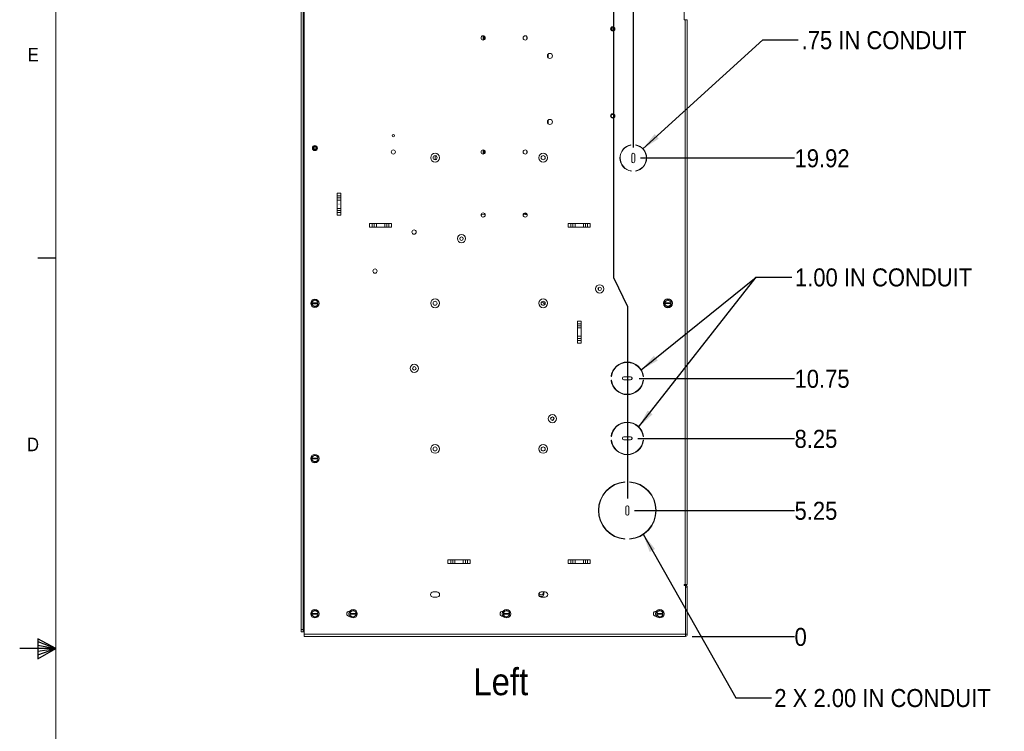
# Paper-space layout '4' of a CAD drawing. Header units: inches. Extents: x 1 to 109, y 1 to 85.
# Tile 2 of 49: x 1 to 36, y 40 to 64. Entities that reach past the tile are written whole.
import ezdxf

# ---------------------------------------------------------------- set-up
doc = ezdxf.new("R2010")
doc.units = ezdxf.units.IN
doc.header["$MEASUREMENT"] = 0
doc.layers.add('FORMAT', color=7, linetype='Continuous')
doc.styles.add('SLDTEXTSTYLE0', font='GOTHIC.TTF', dxfattribs={"width": 0.913})
doc.styles.add('SLDTEXTSTYLE1', font='GOTHIC.TTF', dxfattribs={"width": 0.913})
doc.styles.get("Standard").update_dxf_attribs({"font": 'GOTHIC.TTF'})
doc.dimstyles.new('SLDDIMSTYLE0', dxfattribs={"dimtxt": 0.625, "dimasz": 0.65, "dimexe": 0, "dimexo": 0.0625, "dimgap": 0.15625, "dimtad": 0, "dimtih": 1, "dimtoh": 1, "dimdec": 0, "dimlfac": 1.2, "dimrnd": 1e-09, "dimzin": 12, "dimdsep": 46, "dimtxsty": 'SLDTEXTSTYLE0', "dimblk1": 'NONE', "dimblk2": 'NONE', "dimsah": 1, "dimcen": 0.09, "dimadec": 0, "dimazin": 3, "dimtfac": 1, "dimtdec": 0, "dimtofl": 0, "dimtmove": 0, "dimatfit": 3, "dimldrblk": 'NONE', "dimfxl": 1, "dimfrac": 2, "dimtolj": 1, "dimtzin": 12, "dimarcsym": 0})
doc.dimstyles.new('SLDDIMSTYLE1', dxfattribs={"dimtxt": 0.625, "dimasz": 0.65, "dimexe": 0, "dimexo": 0.0625, "dimgap": 0.15625, "dimtad": 0, "dimtih": 1, "dimtoh": 1, "dimlfac": 1.2, "dimrnd": 1e-09, "dimzin": 12, "dimdsep": 46, "dimtxsty": 'SLDTEXTSTYLE0', "dimblk1": 'NONE', "dimblk2": 'NONE', "dimsah": 1, "dimcen": 0.09, "dimadec": 0, "dimazin": 3, "dimtfac": 1, "dimtofl": 0, "dimtmove": 0, "dimatfit": 3, "dimldrblk": 'NONE', "dimfxl": 1, "dimfrac": 2, "dimtolj": 1, "dimtzin": 12, "dimarcsym": 0})
doc.dimstyles.new('SLDDIMSTYLE2', dxfattribs={"dimtxt": 0, "dimasz": 0.65, "dimexe": 0, "dimexo": 0.0625, "dimgap": 0, "dimtad": 0, "dimtih": 1, "dimtoh": 1, "dimdec": 0, "dimrnd": 1e-09, "dimzin": 0, "dimdsep": 46, "dimtxsty": 'STANDARD', "dimsah": 1, "dimcen": 0.09, "dimadec": 0, "dimazin": 0, "dimtfac": 0.65, "dimtdec": 0, "dimtofl": 0, "dimtmove": 0, "dimatfit": 3, "dimfxl": 1, "dimfrac": 2, "dimtolj": 1, "dimtzin": 0, "dimarcsym": 0})

# ---------------------------------------------------------------- blocks, each defined once
blk = doc.blocks.new('_D_118')
at = {"layer": 'FORMAT', "color": 1, "ltscale": 5}
blk.add_line((24.693, 43.086), (28.241, 43.086), dxfattribs=at)
at = {"layer": 'FORMAT', "color": 1, "ltscale": 5, "insert": (28.241, 43.388), "char_height": 0.625, "attachment_point": 1, "style": 'SLDTEXTSTYLE0'}
blk.add_mtext('0', dxfattribs=at)
blk = doc.blocks.new('_NONE')
blk = doc.blocks.new('_D_119')
at = {"layer": 'FORMAT', "color": 1, "ltscale": 5}
blk.add_line((22.689, 47.461), (28.241, 47.461), dxfattribs=at)
at = {"layer": 'FORMAT', "color": 1, "ltscale": 5, "insert": (28.241, 47.763), "char_height": 0.625, "attachment_point": 1, "style": 'SLDTEXTSTYLE0'}
blk.add_mtext('5.25', dxfattribs=at)
blk = doc.blocks.new('_D_120')
at = {"layer": 'FORMAT', "color": 1, "ltscale": 5}
blk.add_line((22.806, 49.957), (28.241, 49.957), dxfattribs=at)
at = {"layer": 'FORMAT', "color": 1, "ltscale": 5, "insert": (28.241, 50.259), "char_height": 0.625, "attachment_point": 1, "style": 'SLDTEXTSTYLE0'}
blk.add_mtext('8.25', dxfattribs=at)
blk = doc.blocks.new('_D_121')
at = {"layer": 'FORMAT', "color": 1, "ltscale": 5}
blk.add_line((22.856, 52.04), (28.241, 52.04), dxfattribs=at)
at = {"layer": 'FORMAT', "color": 1, "ltscale": 5, "insert": (28.241, 52.342), "char_height": 0.625, "attachment_point": 1, "style": 'SLDTEXTSTYLE0'}
blk.add_mtext('10.75', dxfattribs=at)
blk = doc.blocks.new('_D_122')
at = {"layer": 'FORMAT', "color": 1, "ltscale": 5}
blk.add_line((22.897, 59.69), (28.241, 59.69), dxfattribs=at)
at = {"layer": 'FORMAT', "color": 1, "ltscale": 5, "insert": (28.241, 59.992), "char_height": 0.625, "attachment_point": 1, "style": 'SLDTEXTSTYLE0'}
blk.add_mtext('19.92', dxfattribs=at)
blk = doc.blocks.new('_D_124')
at = {"layer": 'FORMAT', "color": 1, "ltscale": 5}
for p, q in [((21.976, 55.519), (21.976, 73.262)), ((21.976, 55.519), (22.443, 54.535)), ((22.443, 54.535), (22.443, 47.878))]:
    blk.add_line(p, q, dxfattribs=at)
at = {"layer": 'FORMAT', "color": 1, "ltscale": 5, "char_height": 0.625, "attachment_point": 1, "rotation": 90, "style": 'SLDTEXTSTYLE0'}
for s, insert in [('13.58', (21.674, 74.693)), ('3 X ', (21.674, 73.262))]:
    blk.add_mtext(s, dxfattribs=dict(at, insert=insert))
blk = doc.blocks.new('_D_125')
at = {"layer": 'FORMAT', "color": 1, "ltscale": 5}
for p, q in [((23.046, 72.277), (23.046, 73.262)), ((23.046, 72.277), (22.647, 71.293)), ((22.647, 71.293), (22.647, 60.048))]:
    blk.add_line(p, q, dxfattribs=at)
at = {"layer": 'FORMAT', "color": 1, "ltscale": 5, "insert": (22.744, 73.262), "char_height": 0.625, "attachment_point": 1, "rotation": 90, "style": 'SLDTEXTSTYLE0'}
blk.add_mtext('13.83', dxfattribs=at)

psp = doc.layouts.new('4')

# ---------------------------------------------------------------- linework, layer by layer
at = {"color": 7, "linetype": 'Continuous', "lineweight": 15, "ltscale": 5}
for p, q in [((11.1229, 65.9669), (11.1229, 43.3294)), ((11.1977, 65.9669), (11.1977, 43.3294)), ((11.2143, 43.2461), (11.2143, 66.0502)), ((11.2308, 43.1648), (11.2308, 66.1482)), ((24.4183, 64.4815), (24.4183, 65.1183)), ((21.9116, 64.2179), (21.9116, 64.1205)), ((21.9637, 64.2156), (21.9637, 64.1229)), ((24.4183, 64.4815), (24.4433, 64.4815)), ((24.4433, 44.8934), (24.4433, 64.4815)), ((24.4433, 64.4815), (24.5222, 64.4815)), ((24.5222, 64.4815), (24.5222, 44.8934)), ((17.4451, 63.9301), (17.4451, 63.7829)), ((17.4628, 63.9266), (17.4628, 63.7864)), ((17.4857, 63.9143), (17.4857, 63.7987)), ((17.5034, 63.894), (17.5034, 63.819)), ((18.9576, 63.9003), (18.9576, 63.8127)), ((19.6815, 63.2805), (19.6815, 63.1824)), ((19.6993, 63.3001), (19.6993, 63.1628)), ((19.6815, 60.9889), (19.6815, 60.8908)), ((19.6993, 61.0085), (19.6993, 60.8712)), ((22.5638, 60.1384), (22.5638, 60.1443)), ((22.7305, 60.1443), (22.7305, 60.1384)), ((11.6013, 59.9661), (11.6058, 59.9652)), ((11.6246, 59.9827), (11.6058, 59.979)), ((15.7805, 59.6306), (15.7805, 59.7707)), ((17.4451, 59.9717), (17.4451, 59.8246)), ((17.4628, 59.9683), (17.4628, 59.828)), ((17.4857, 59.956), (17.4857, 59.8403)), ((17.5034, 59.9357), (17.5034, 59.8606)), ((18.9576, 59.942), (18.9576, 59.8544)), ((22.5931, 59.8005), (22.5931, 59.5838)), ((22.7021, 59.5815), (22.7013, 59.7982)), ((22.5792, 59.2328), (22.5785, 59.2388)), ((22.7305, 59.2412), (22.7305, 59.2353)), ((12.5038, 58.4709), (12.3738, 58.4709)), ((12.3738, 58.4709), (12.3738, 57.7009)), ((12.5038, 58.4709), (12.5038, 57.7009)), ((12.3738, 58.3751), (12.5038, 58.3751)), ((12.5038, 58.3061), (12.3738, 58.3061)), ((12.3738, 58.23), (12.5038, 58.23)), ((12.5038, 57.9418), (12.3738, 57.9418)), ((12.3738, 57.8658), (12.5038, 57.8658)), ((12.5038, 57.7967), (12.3738, 57.7967)), ((17.3944, 57.728), (17.3692, 57.6896)), ((17.5129, 57.7213), (17.3944, 57.728)), ((12.3738, 57.7009), (12.5038, 57.7009)), ((14.2655, 57.4159), (13.4955, 57.4159)), ((13.4955, 57.4159), (13.4955, 57.2859)), ((13.5913, 57.2859), (13.5913, 57.4159)), ((13.6603, 57.4159), (13.6603, 57.2859)), ((13.7364, 57.2859), (13.7364, 57.4159)), ((14.0246, 57.4159), (14.0246, 57.2859)), ((14.1006, 57.2859), (14.1006, 57.4159)), ((14.1697, 57.4159), (14.1697, 57.2859)), ((14.2655, 57.2859), (14.2655, 57.4159)), ((20.3872, 57.4176), (20.3872, 57.2876)), ((20.3872, 57.4176), (21.1572, 57.4176)), ((20.483, 57.2876), (20.483, 57.4176)), ((20.552, 57.4176), (20.552, 57.2876)), ((20.6281, 57.2876), (20.6281, 57.4176)), ((20.9163, 57.4176), (20.9163, 57.2876)), ((20.9923, 57.2876), (20.9923, 57.4176)), ((21.0614, 57.4176), (21.0614, 57.2876)), ((21.1572, 57.2876), (21.1572, 57.4176)), ((14.2655, 57.2859), (13.4955, 57.2859)), ((20.3872, 57.2876), (21.1572, 57.2876)), ((21.4409, 55.1687), (21.4231, 55.1687)), ((21.4409, 55.1687), (21.4409, 55.1026)), ((11.5016, 54.6612), (11.5024, 54.6612)), ((11.5016, 54.6612), (11.5016, 54.6351)), ((11.7091, 54.6612), (11.5024, 54.6612)), ((11.518, 54.7178), (11.5537, 54.7384)), ((11.5537, 54.7384), (11.5893, 54.7589)), ((11.6222, 54.7589), (11.6578, 54.7384)), ((11.6578, 54.7384), (11.6935, 54.7178)), ((11.7091, 54.6612), (11.7099, 54.6612)), ((11.7099, 54.6351), (11.7099, 54.6612)), ((23.7353, 54.7412), (23.7353, 54.7581)), ((23.7433, 54.6623), (23.7441, 54.6623)), ((23.7433, 54.6623), (23.7433, 54.6362)), ((23.9508, 54.6623), (23.7441, 54.6623)), ((23.7597, 54.7189), (23.7953, 54.7394)), ((23.7953, 54.7394), (23.831, 54.76)), ((23.8639, 54.76), (23.8995, 54.7394)), ((23.8995, 54.7394), (23.9351, 54.7189)), ((23.9508, 54.6623), (23.9516, 54.6623)), ((23.9516, 54.6362), (23.9516, 54.6623)), ((11.5016, 54.607), (11.5016, 54.6351)), ((11.5024, 54.6351), (11.5016, 54.6351)), ((11.5024, 54.6351), (11.7091, 54.6351)), ((11.5537, 54.5579), (11.518, 54.5785)), ((11.5893, 54.5374), (11.5537, 54.5579)), ((11.6578, 54.5579), (11.6222, 54.5374)), ((11.6935, 54.5785), (11.6578, 54.5579)), ((11.7099, 54.6351), (11.7091, 54.6351)), ((11.7099, 54.6351), (11.7099, 54.607)), ((23.7353, 54.5404), (23.7353, 54.5572)), ((23.7433, 54.6081), (23.7433, 54.6362)), ((23.7441, 54.6362), (23.7433, 54.6362)), ((23.7441, 54.6362), (23.9508, 54.6362)), ((23.7953, 54.559), (23.7597, 54.5796)), ((23.831, 54.5385), (23.7953, 54.559)), ((23.8995, 54.559), (23.8639, 54.5385)), ((23.9351, 54.5796), (23.8995, 54.559)), ((23.9516, 54.6362), (23.9508, 54.6362)), ((23.9516, 54.6362), (23.9516, 54.6081)), ((20.8372, 54.0332), (20.7072, 54.0332)), ((20.7072, 54.0332), (20.7072, 53.2631)), ((20.8372, 54.0332), (20.8372, 53.2631)), ((20.7072, 53.9373), (20.8372, 53.9373)), ((20.8372, 53.8683), (20.7072, 53.8683)), ((20.7072, 53.7922), (20.8372, 53.7922)), ((20.8372, 53.5041), (20.7072, 53.5041)), ((20.7072, 53.428), (20.8372, 53.428)), ((20.8372, 53.359), (20.7072, 53.359)), ((20.7072, 53.2631), (20.8372, 53.2631)), ((21.876, 52.1067), (21.8886, 52.1067)), ((21.8886, 51.9817), (21.876, 51.9817)), ((22.2722, 52.0484), (22.2722, 52.0401)), ((22.5555, 52.0984), (22.3222, 52.0984)), ((22.3222, 51.9901), (22.5555, 51.9901)), ((22.6055, 52.0401), (22.6055, 52.0484)), ((22.9891, 52.1067), (23.0016, 52.1067)), ((23.0016, 51.9817), (22.9891, 51.9817)), ((22.0934, 51.6114), (22.0763, 51.6093)), ((22.2747, 51.5023), (22.2671, 51.5178)), ((19.8234, 50.6892), (19.8319, 50.7071)), ((21.876, 50.0234), (21.8886, 50.0234)), ((21.8886, 49.8984), (21.876, 49.8984)), ((22.2722, 49.9651), (22.2722, 49.9567)), ((22.5555, 50.0151), (22.3222, 50.0151)), ((22.3222, 49.9067), (22.5555, 49.9067)), ((22.6055, 49.9567), (22.6055, 49.9651)), ((22.9891, 50.0234), (23.0016, 50.0234)), ((23.0016, 49.8984), (22.9891, 49.8984)), ((11.5016, 49.2758), (11.5024, 49.2758)), ((11.5016, 49.2758), (11.5016, 49.2497)), ((11.5016, 49.2216), (11.5016, 49.2497)), ((11.5024, 49.2497), (11.5016, 49.2497)), ((11.7091, 49.2758), (11.5024, 49.2758)), ((11.5024, 49.2497), (11.7091, 49.2497)), ((11.518, 49.3324), (11.5537, 49.3529)), ((11.5537, 49.1725), (11.518, 49.1931)), ((11.5537, 49.3529), (11.5893, 49.3735)), ((11.6222, 49.3735), (11.6578, 49.3529)), ((11.6578, 49.3529), (11.6935, 49.3324)), ((11.6935, 49.1931), (11.6578, 49.1725)), ((11.7091, 49.2758), (11.7099, 49.2758)), ((11.7099, 49.2497), (11.7091, 49.2497)), ((11.7099, 49.2497), (11.7099, 49.2758)), ((11.7099, 49.2497), (11.7099, 49.2216)), ((22.5366, 49.4032), (22.3411, 49.4032)), ((11.5893, 49.152), (11.5537, 49.1725)), ((11.6578, 49.1725), (11.6222, 49.152)), ((22.3555, 48.447), (22.3555, 48.4595)), ((22.5222, 48.4595), (22.5222, 48.447)), ((23.3576, 47.861), (23.3576, 47.8286)), ((21.4826, 47.7604), (21.4826, 47.7155)), ((22.3847, 47.5776), (22.3847, 47.3442)), ((22.443, 47.6276), (22.4347, 47.6276)), ((22.493, 47.3442), (22.493, 47.5776)), ((21.4826, 47.2063), (21.4826, 47.1614)), ((22.4347, 47.2942), (22.443, 47.2942)), ((21.5945, 46.9448), (21.5799, 46.9448)), ((23.2978, 46.9448), (23.2832, 46.9448)), ((23.3576, 47.0932), (23.3576, 47.0608)), ((22.3555, 46.4623), (22.3555, 46.4748)), ((22.5222, 46.4748), (22.5222, 46.4623)), ((16.2205, 45.7509), (16.2205, 45.6209)), ((16.2205, 45.7509), (16.9905, 45.7509)), ((16.2205, 45.6209), (16.9905, 45.6209)), ((16.3163, 45.6209), (16.3163, 45.7509)), ((16.3854, 45.7509), (16.3854, 45.6209)), ((16.4614, 45.6209), (16.4614, 45.7509)), ((16.7496, 45.7509), (16.7496, 45.6209)), ((16.8257, 45.6209), (16.8257, 45.7509)), ((16.8947, 45.7509), (16.8947, 45.6209)), ((16.9905, 45.6209), (16.9905, 45.7509)), ((20.3872, 45.7509), (20.3872, 45.6209)), ((20.3872, 45.7509), (21.1572, 45.7509)), ((20.3872, 45.6209), (21.1572, 45.6209)), ((20.483, 45.6209), (20.483, 45.7509)), ((20.552, 45.7509), (20.552, 45.6209)), ((20.6281, 45.6209), (20.6281, 45.7509)), ((20.9163, 45.7509), (20.9163, 45.6209)), ((20.9923, 45.6209), (20.9923, 45.7509)), ((21.0614, 45.7509), (21.0614, 45.6209)), ((21.1572, 45.6209), (21.1572, 45.7509)), ((24.4121, 44.8934), (24.4433, 44.8934)), ((24.4121, 44.8934), (24.4121, 44.8623)), ((24.4433, 44.8771), (24.4121, 44.8771)), ((24.4121, 44.8623), (24.4599, 44.8623)), ((24.5222, 44.8934), (24.4433, 44.8934)), ((24.4599, 44.8623), (24.4599, 43.1648)), ((24.4599, 44.7982), (24.5222, 44.7982)), ((24.5222, 43.1648), (24.5222, 44.7982)), ((15.7068, 44.6348), (15.8376, 44.6348)), ((15.8376, 44.4532), (15.7068, 44.4532)), ((19.3722, 44.5771), (19.3722, 44.5615)), ((19.4568, 44.6348), (19.5876, 44.6348)), ((19.5876, 44.4532), (19.4568, 44.4532)), ((19.5422, 44.5615), (19.5422, 44.6348)), ((11.5016, 43.8903), (11.5024, 43.8903)), ((11.5016, 43.8903), (11.5016, 43.8643)), ((11.5016, 43.8362), (11.5016, 43.8643)), ((11.5024, 43.8643), (11.5016, 43.8643)), ((11.7091, 43.8903), (11.5024, 43.8903)), ((11.5024, 43.8643), (11.7091, 43.8643)), ((11.518, 43.947), (11.5537, 43.9675)), ((11.5537, 43.7871), (11.518, 43.8077)), ((11.5537, 43.9675), (11.5893, 43.9881)), ((11.5893, 43.7665), (11.5537, 43.7871)), ((11.6222, 43.9881), (11.6578, 43.9675)), ((11.6578, 43.7871), (11.6222, 43.7665)), ((11.6578, 43.9675), (11.6935, 43.947)), ((11.6935, 43.8077), (11.6578, 43.7871)), ((11.7091, 43.8903), (11.7099, 43.8903)), ((11.7099, 43.8643), (11.7091, 43.8643)), ((11.7099, 43.8643), (11.7099, 43.8903)), ((11.7099, 43.8643), (11.7099, 43.8362)), ((12.7998, 43.9682), (12.8176, 43.9682)), ((12.8176, 43.7865), (12.7998, 43.7865)), ((12.8264, 43.8903), (12.8272, 43.8903)), ((12.8264, 43.8903), (12.8264, 43.8643)), ((12.8264, 43.8362), (12.8264, 43.8643)), ((12.8272, 43.8643), (12.8264, 43.8643)), ((13.0339, 43.8903), (12.8272, 43.8903)), ((12.8272, 43.8643), (13.0339, 43.8643)), ((12.8429, 43.947), (12.8785, 43.9675)), ((12.8785, 43.7871), (12.8429, 43.8077)), ((12.8785, 43.9675), (12.9141, 43.9881)), ((12.9141, 43.7665), (12.8785, 43.7871)), ((12.947, 43.9881), (12.9827, 43.9675)), ((12.9827, 43.7871), (12.947, 43.7665)), ((12.9827, 43.9675), (13.0183, 43.947)), ((13.0183, 43.8077), (12.9827, 43.7871)), ((13.0339, 43.8903), (13.0348, 43.8903)), ((13.0348, 43.8643), (13.0339, 43.8643)), ((13.0348, 43.8643), (13.0348, 43.8903)), ((13.0348, 43.8643), (13.0348, 43.8362)), ((18.1189, 43.9682), (18.1367, 43.9682)), ((18.1367, 43.7865), (18.1189, 43.7865)), ((18.1257, 43.9682), (18.1312, 43.9608)), ((18.1456, 43.8903), (18.1464, 43.8903)), ((18.1456, 43.8903), (18.1456, 43.8643)), ((18.1456, 43.8362), (18.1456, 43.8643)), ((18.1464, 43.8643), (18.1456, 43.8643)), ((18.3531, 43.8903), (18.1464, 43.8903)), ((18.1464, 43.8643), (18.3531, 43.8643)), ((18.162, 43.947), (18.1977, 43.9675)), ((18.1977, 43.7871), (18.162, 43.8077)), ((18.1977, 43.9675), (18.2333, 43.9881)), ((18.2333, 43.7665), (18.1977, 43.7871)), ((18.2662, 43.9881), (18.3018, 43.9675)), ((18.3018, 43.7871), (18.2662, 43.7665)), ((18.3018, 43.9675), (18.3375, 43.947)), ((18.3375, 43.8077), (18.3018, 43.7871)), ((18.3531, 43.8903), (18.3539, 43.8903)), ((18.3539, 43.8643), (18.3531, 43.8643)), ((18.3539, 43.8643), (18.3539, 43.8903)), ((18.3539, 43.8643), (18.3539, 43.8362)), ((23.4381, 43.9682), (23.4559, 43.9682)), ((23.4559, 43.7865), (23.4381, 43.7865)), ((23.4648, 43.8903), (23.4656, 43.8903)), ((23.4648, 43.8903), (23.4648, 43.8643)), ((23.4648, 43.8362), (23.4648, 43.8643)), ((23.4656, 43.8643), (23.4648, 43.8643)), ((23.6723, 43.8903), (23.4656, 43.8903)), ((23.4656, 43.8643), (23.6723, 43.8643)), ((23.4812, 43.947), (23.5168, 43.9675)), ((23.5168, 43.7871), (23.4812, 43.8077)), ((23.5168, 43.9675), (23.5525, 43.9881)), ((23.5525, 43.7665), (23.5168, 43.7871)), ((23.5854, 43.9881), (23.621, 43.9675)), ((23.621, 43.7871), (23.5854, 43.7665)), ((23.621, 43.9675), (23.6566, 43.947)), ((23.6566, 43.8077), (23.621, 43.7871)), ((23.6723, 43.8903), (23.6731, 43.8903)), ((23.6731, 43.8643), (23.6723, 43.8643)), ((23.6731, 43.8643), (23.6731, 43.8903)), ((23.6731, 43.8643), (23.6731, 43.8362)), ((11.1229, 43.3294), (11.1977, 43.3294)), ((11.1229, 43.2461), (11.1229, 43.3294)), ((11.1977, 43.2461), (11.1229, 43.2461)), ((11.1977, 43.3294), (11.1977, 43.2461)), ((11.1977, 43.2461), (11.2143, 43.2461)), ((11.2308, 43.2461), (11.2143, 43.2461)), ((24.4599, 43.1648), (11.2308, 43.1648)), ((11.2308, 43.0859), (11.2308, 43.1648)), ((24.4433, 43.0859), (11.2308, 43.0859)), ((24.4599, 43.0859), (24.4433, 43.0859)), ((24.4599, 43.1648), (24.4599, 43.0859)), ((24.4599, 43.1648), (24.5222, 43.1648))]:
    psp.add_line(p, q, dxfattribs=at)
at = {"color": 8, "linetype": 'Continuous', "lineweight": 15, "ltscale": 5}
for p, q in [((11.6058, 59.979), (11.6058, 59.9766)), ((11.6058, 59.9726), (11.6058, 59.9678)), ((18.9365, 57.6476), (18.8717, 57.6418)), ((23.752, 54.7584), (23.752, 54.773)), ((23.752, 54.5255), (23.752, 54.5401)), ((24.4433, 44.8623), (24.4433, 44.8771))]:
    psp.add_line(p, q, dxfattribs=at)
at = {"color": 7, "linetype": 'Continuous', "lineweight": 15, "ltscale": 5, "flags": 128}
for points in [[(18.825, 57.7194), (18.905, 57.729), (18.9688, 57.7322)], [(18.9482, 57.7649), (18.8954, 57.7616), (18.8395, 57.7553)], [(19.7844, 50.6675), (19.7953, 50.6708), (19.8156, 50.6822)], [(19.8156, 50.6822), (19.8316, 50.699), (19.8368, 50.7078)]]:
    psp.add_lwpolyline(points, dxfattribs=at)
at = {"color": 7, "linetype": 'Continuous', "lineweight": 15, "ltscale": 25}
for centre, radius in [((21.9355, 64.1692), 0.0738), ((21.9355, 64.1692), 0.0683), ((21.9355, 64.1692), 0.0567), ((21.9355, 64.1692), 0.0542), ((17.4399, 63.8565), 0.0738), ((18.8983, 63.8565), 0.0738), ((19.7555, 63.2315), 0.0887), ((21.9355, 61.1484), 0.0738), ((21.9355, 61.1484), 0.0683), ((21.9355, 61.1484), 0.0567), ((21.9355, 61.1484), 0.0543), ((19.7555, 60.9398), 0.0887), ((14.3238, 60.4592), 0.04), ((11.6058, 60.0336), 0.0887), ((11.6058, 60.0332), 0.0705), ((11.6058, 60.0336), 0.0454), ((14.3241, 59.8982), 0.0737), ((15.7722, 59.7007), 0.1526), ((15.7722, 59.7007), 0.0705), ((17.4399, 59.8982), 0.0738), ((18.8983, 59.8982), 0.0737), ((19.5222, 59.7007), 0.1526), ((19.5222, 59.7007), 0.0705), ((12.4388, 58.0859), 0.00208), ((17.4399, 57.7107), 0.0737), ((18.8983, 57.7107), 0.0737), ((15.0433, 57.119), 0.0737), ((16.6888, 56.8932), 0.1435), ((16.6888, 56.8932), 0.0615), ((13.6891, 55.7648), 0.0738), ((21.4813, 55.149), 0.1435), ((21.4813, 55.149), 0.0615), ((11.6058, 54.6482), 0.145), ((15.7722, 54.649), 0.1526), ((15.7722, 54.649), 0.0705), ((19.5222, 54.649), 0.1526), ((19.5222, 54.649), 0.0705), ((23.8474, 54.6492), 0.1562), ((23.8474, 54.6492), 0.145), ((15.0505, 52.3907), 0.1435), ((15.0505, 52.3907), 0.0615), ((19.8422, 50.6465), 0.1435), ((19.8422, 50.6465), 0.0615), ((15.7722, 49.5973), 0.1526), ((15.7722, 49.5973), 0.0705), ((19.5222, 49.5973), 0.1526), ((19.5222, 49.5973), 0.0705), ((11.6058, 49.2627), 0.145), ((11.6058, 43.8773), 0.145), ((12.9306, 43.8773), 0.145), ((18.2498, 43.8773), 0.145), ((23.5689, 43.8773), 0.145)]:
    psp.add_circle(centre, radius, dxfattribs=at)
for centre, radius, start, end in [((22.6472, 59.6898), 0.4621, 100.38972, 261.53721), ((22.6472, 59.6898), 0.4563, 100.52406, 261.34473), ((22.6472, 59.6898), 0.4621, 280.38972, 79.61028), ((22.6472, 59.6898), 0.4563, 280.52406, 79.47594), ((11.6058, 60.0336), 0.0683, 165.58165, 210.06614), ((11.6058, 60.0332), 0.0705, 90, 158.36427), ((11.6058, 60.0332), 0.0705, 270, 90), ((11.6058, 60.0336), 0.0542, 290.27928, 19.33885), ((15.7722, 59.7007), 0.0705, 276.76106, 83.23894), ((22.6472, 59.7982), 0.0542, 359.99845, 177.55016), ((22.6476, 59.5815), 0.0546, 177.56852, 359.99962), ((17.462, 57.594), 0.0567, 72.60832, 128.81442), ((11.6058, 54.6482), 0.112, 141.55462, 158.44538), ((11.6058, 54.6482), 0.1042, 120, 172.81924), ((11.6058, 54.6482), 0.1042, 60, 120), ((11.6058, 54.6482), 0.112, 81.55462, 98.44538), ((11.6058, 54.6482), 0.1042, 7.18076, 60), ((11.6058, 54.6482), 0.112, 21.55462, 38.44538), ((19.4572, 54.5806), 0.1104, 7.13993, 85.78115), ((23.8474, 54.6492), 0.112, 141.55462, 158.44538), ((23.8474, 54.6492), 0.1042, 120, 172.81924), ((23.8474, 54.6492), 0.1042, 60, 120), ((23.8474, 54.6492), 0.112, 81.55462, 98.44538), ((23.8474, 54.6492), 0.1042, 7.18076, 60), ((23.8474, 54.6492), 0.112, 21.55462, 38.44538), ((11.6058, 54.6482), 0.112, 201.55462, 218.44538), ((11.6058, 54.6482), 0.1042, 187.18076, 240), ((11.6058, 54.6482), 0.1042, 240, 300), ((11.6058, 54.6482), 0.112, 261.55462, 278.44538), ((11.6058, 54.6482), 0.1042, 300, 352.81924), ((11.6058, 54.6482), 0.112, 321.55462, 338.44538), ((23.8474, 54.6492), 0.112, 201.55462, 218.44538), ((23.8474, 54.6492), 0.1042, 187.18076, 240), ((23.8474, 54.6492), 0.1042, 240, 300), ((23.8474, 54.6492), 0.112, 261.55462, 278.44538), ((23.8474, 54.6492), 0.1042, 300, 352.81924), ((23.8474, 54.6492), 0.112, 321.55462, 338.44538), ((22.4388, 52.0442), 0.5663, 6.33695, 173.66305), ((22.4388, 52.0442), 0.5537, 6.4806, 173.5194), ((22.4388, 52.0442), 0.5663, 186.33695, 353.66305), ((22.4388, 52.0442), 0.5537, 186.4806, 353.5194), ((22.3222, 52.0484), 0.05, 90, 180), ((22.3222, 52.0401), 0.05, 180, 270), ((22.5555, 52.0484), 0.05, 0, 90), ((22.5555, 52.0401), 0.05, 270, 0), ((18.9913, 51.7392), 1.4192, 305.82019, 309.99705), ((22.4388, 49.9609), 0.5663, 6.33695, 173.66305), ((22.4388, 49.9609), 0.5538, 6.4806, 173.5194), ((22.4388, 49.9609), 0.5663, 186.33695, 353.66305), ((22.4388, 49.9609), 0.5537, 186.4806, 353.5194), ((22.3222, 49.9651), 0.05, 90, 180), ((22.3222, 49.9567), 0.05, 180, 270), ((22.5555, 49.9651), 0.05, 0, 90), ((22.5555, 49.9567), 0.05, 270, 0), ((11.6058, 49.2627), 0.112, 141.55462, 158.44538), ((11.6058, 49.2627), 0.112, 201.55462, 218.44538), ((11.6058, 49.2627), 0.1042, 120, 172.81924), ((11.6058, 49.2627), 0.1042, 187.18076, 240), ((11.6058, 49.2627), 0.1042, 60, 120), ((11.6058, 49.2627), 0.112, 81.55462, 98.44538), ((11.6058, 49.2627), 0.1042, 7.18076, 60), ((11.6058, 49.2627), 0.1042, 300, 352.81924), ((11.6058, 49.2627), 0.112, 21.55462, 38.44538), ((11.6058, 49.2627), 0.112, 321.55462, 338.44538), ((11.6058, 49.2627), 0.1042, 240, 300), ((11.6058, 49.2627), 0.112, 261.55462, 278.44538), ((22.4388, 47.4609), 1.0021, 94.77023, 265.22977), ((22.4388, 47.4609), 0.9896, 94.83063, 265.16937), ((22.4388, 47.4609), 1.0021, 274.77023, 85.22977), ((22.4388, 47.4609), 0.9896, 274.83063, 85.16937), ((22.4347, 47.5776), 0.05, 90, 180), ((22.443, 47.5776), 0.05, 0, 90), ((22.4347, 47.3442), 0.05, 180, 270), ((22.443, 47.3442), 0.05, 270, 0), ((24.4433, 44.7982), 0.0789, 0, 90), ((15.7068, 44.544), 0.0908, 90, 270), ((15.8376, 44.544), 0.0908, 270, 90), ((19.4568, 44.544), 0.0908, 90, 270), ((19.4572, 44.5615), 0.085, 180.00001, 0.00001), ((19.4572, 44.609), 0.0792, 192.2254, 19.04531), ((19.4576, 44.609), 0.1292, 252.18626, 286.80859), ((19.5876, 44.544), 0.0908, 270, 90), ((11.6058, 43.8773), 0.112, 141.55462, 158.44538), ((11.6058, 43.8773), 0.112, 201.55462, 218.44538), ((11.6058, 43.8773), 0.1042, 120, 172.81924), ((11.6058, 43.8773), 0.1042, 187.18076, 240), ((11.6058, 43.8773), 0.1042, 60, 120), ((11.6058, 43.8773), 0.1042, 240, 300), ((11.6058, 43.8773), 0.112, 81.55462, 98.44538), ((11.6058, 43.8773), 0.112, 261.55462, 278.44538), ((11.6058, 43.8773), 0.1042, 7.18076, 60), ((11.6058, 43.8773), 0.1042, 300, 352.81924), ((11.6058, 43.8773), 0.112, 21.55462, 38.44538), ((11.6058, 43.8773), 0.112, 321.55462, 338.44538), ((12.7998, 43.8773), 0.0908, 90, 270), ((12.9306, 43.8773), 0.112, 141.55462, 158.44538), ((12.9306, 43.8773), 0.112, 201.55462, 218.44538), ((12.9306, 43.8773), 0.1042, 120, 172.81924), ((12.9306, 43.8773), 0.1042, 187.18076, 240), ((12.9306, 43.8773), 0.1042, 60, 120), ((12.9306, 43.8773), 0.1042, 240, 300), ((12.9306, 43.8773), 0.112, 81.55462, 98.44538), ((12.9306, 43.8773), 0.112, 261.55462, 278.44538), ((12.9306, 43.8773), 0.1042, 7.18076, 60), ((12.9306, 43.8773), 0.1042, 300, 352.81924), ((12.9306, 43.8773), 0.112, 21.55462, 38.44538), ((12.9306, 43.8773), 0.112, 321.55462, 338.44538), ((18.1189, 43.8773), 0.0908, 90, 270), ((18.2498, 43.8773), 0.112, 141.55462, 158.44538), ((18.2498, 43.8773), 0.112, 201.55462, 218.44538), ((18.2498, 43.8773), 0.1042, 120, 172.81924), ((18.2498, 43.8773), 0.1042, 187.18076, 240), ((18.2498, 43.8773), 0.1042, 60, 120), ((18.2498, 43.8773), 0.1042, 240, 300), ((18.2498, 43.8773), 0.112, 81.55462, 98.44538), ((18.2498, 43.8773), 0.112, 261.55462, 278.44538), ((18.2498, 43.8773), 0.1042, 7.18076, 60), ((18.2498, 43.8773), 0.1042, 300, 352.81924), ((18.2498, 43.8773), 0.112, 21.55462, 38.44538), ((18.2498, 43.8773), 0.112, 321.55462, 338.44538), ((23.4381, 43.8773), 0.0908, 90, 270), ((23.5689, 43.8773), 0.112, 141.55462, 158.44538), ((23.5689, 43.8773), 0.112, 201.55462, 218.44538), ((23.5689, 43.8773), 0.1042, 120, 172.81924), ((23.5689, 43.8773), 0.1042, 187.18076, 240), ((23.5689, 43.8773), 0.1042, 60, 120), ((23.5689, 43.8773), 0.1042, 240, 300), ((23.5689, 43.8773), 0.112, 81.55462, 98.44538), ((23.5689, 43.8773), 0.112, 261.55462, 278.44538), ((23.5689, 43.8773), 0.1042, 7.18076, 60), ((23.5689, 43.8773), 0.1042, 300, 352.81924), ((23.5689, 43.8773), 0.112, 21.55462, 38.44538), ((23.5689, 43.8773), 0.112, 321.55462, 338.44538), ((24.4433, 43.1648), 0.0789, 282.19229, 0)]:
    psp.add_arc(centre, radius, start, end, dxfattribs=at)
at = {"color": 7, "linetype": 'Continuous', "lineweight": 15, "ltscale": 5}
for points, knots in [([(11.5396, 60.0506), (11.5386, 60.043), (11.5365, 60.0277), (11.5433, 60.0052), (11.5566, 59.9862), (11.5755, 59.9731), (11.5929, 59.968), (11.6031, 59.9679), (11.6058, 59.9678)], [0, 0, 0, 0, 0.1880874, 0.3761878, 0.5642877, 0.7493938, 0.9334547, 1, 1, 1, 1]), ([(11.6058, 59.9652), (11.6146, 59.9662), (11.6326, 59.9683), (11.6553, 59.9841), (11.6705, 60.0067), (11.6759, 60.0336), (11.6705, 60.0604), (11.6553, 60.0832), (11.6326, 60.0984), (11.6058, 60.1037), (11.5789, 60.0984), (11.5586, 60.0847), (11.5454, 60.0678), (11.5415, 60.0563), (11.5396, 60.0506)], [0, 0, 0, 0, 0.0873586, 0.1770156, 0.2631201, 0.3519985, 0.4408768, 0.5269813, 0.6166383, 0.7039969, 0.7913558, 0.8810128, 0.9404233, 1, 1, 1, 1]), ([(11.6058, 59.9726), (11.5996, 59.9731), (11.5865, 59.974), (11.5683, 59.9833), (11.5535, 59.9982), (11.5445, 60.0173), (11.5421, 60.0385), (11.547, 60.0593), (11.5585, 60.0774), (11.5755, 60.0909), (11.596, 60.098), (11.6179, 60.0979), (11.6386, 60.0907), (11.6558, 60.0769), (11.6676, 60.0581), (11.6726, 60.0363), (11.6701, 60.014), (11.6603, 59.9937), (11.6443, 59.9777), (11.6252, 59.9681), (11.6117, 59.9668), (11.6058, 59.9663)], [0, 0, 0, 0, 0.0458245, 0.09735669, 0.14892049, 0.20044754, 0.25266902, 0.30511116, 0.35752951, 0.41052201, 0.46384586, 0.51715339, 0.57091995, 0.62512251, 0.67931701, 0.73385759, 0.78893895, 0.84402039, 0.89933801, 0.95529583, 1, 1, 1, 1]), ([(11.6058, 59.9678), (11.6119, 59.9684), (11.6253, 59.9698), (11.6441, 59.9798), (11.6595, 59.9958), (11.6686, 60.0161), (11.6703, 60.038), (11.6646, 60.0591), (11.6524, 60.0771), (11.6349, 60.0897), (11.6144, 60.0957), (11.5932, 60.0946), (11.5738, 60.0864), (11.5584, 60.0724), (11.5485, 60.0541), (11.5455, 60.0338), (11.5493, 60.0138), (11.5596, 59.9963), (11.575, 59.9835), (11.5913, 59.9772), (11.6018, 59.9768), (11.6058, 59.9766)], [0, 0, 0, 0, 0.0477386, 0.1047123, 0.1617569, 0.2188021, 0.274864, 0.3306299, 0.3863994, 0.4412816, 0.49577, 0.5502663, 0.6039683, 0.6571769, 0.7104, 0.7629204, 0.8148482, 0.8667994, 0.9181371, 0.9687868, 1, 1, 1, 1]), ([(11.6058, 59.9663), (11.5981, 59.967), (11.5829, 59.9683), (11.5614, 59.9798), (11.5517, 59.9926), (11.5466, 59.9993)], [0, 0, 0, 0, 0.3228995, 0.6458179, 1, 1, 1, 1]), ([(11.6058, 59.979), (11.5996, 59.9795), (11.5872, 59.9805), (11.5705, 59.9897), (11.5577, 60.0035), (11.5502, 60.0209), (11.5487, 60.04), (11.5537, 60.0586), (11.5647, 60.0745), (11.5803, 60.0861), (11.599, 60.0919), (11.6187, 60.0912), (11.6371, 60.084), (11.6523, 60.0711), (11.6624, 60.0538), (11.6662, 60.034), (11.6633, 60.0139), (11.6539, 59.9958), (11.6389, 59.9819), (11.622, 59.974), (11.6105, 59.973), (11.6058, 59.9726)], [0, 0, 0, 0, 0.0509833, 0.1022932, 0.1536392, 0.204927, 0.2571072, 0.3094285, 0.3617072, 0.4147419, 0.4680387, 0.5213059, 0.5751948, 0.6294672, 0.6837201, 0.7384677, 0.7937114, 0.8489512, 0.9045556, 0.9607738, 1, 1, 1, 1]), ([(11.6058, 59.9766), (11.6119, 59.9774), (11.6244, 59.9788), (11.6409, 59.9887), (11.6536, 60.0032), (11.6604, 60.0211), (11.6611, 60.038), (11.6581, 60.0477), (11.6569, 60.0515)], [0, 0, 0, 0, 0.1738762, 0.3528984, 0.5322176, 0.7114827, 0.8865127, 1, 1, 1, 1]), ([(11.5016, 54.6612), (11.5016, 54.669), (11.5016, 54.6784), (11.5016, 54.6877), (11.5016, 54.6893)], [0, 0, 0, 0, 0.8317271, 1, 1, 1, 1]), ([(11.7099, 54.6893), (11.7099, 54.6877), (11.7099, 54.6784), (11.7099, 54.669), (11.7099, 54.6612)], [0, 0, 0, 0, 0.1682729, 1, 1, 1, 1]), ([(23.7433, 54.6623), (23.7433, 54.6701), (23.7433, 54.6795), (23.7433, 54.6888), (23.7433, 54.6904)], [0, 0, 0, 0, 0.8317271, 1, 1, 1, 1]), ([(23.9516, 54.6904), (23.9516, 54.6888), (23.9516, 54.6795), (23.9516, 54.6701), (23.9516, 54.6623)], [0, 0, 0, 0, 0.1682729, 1, 1, 1, 1]), ([(11.5016, 49.2758), (11.5016, 49.2836), (11.5016, 49.293), (11.5016, 49.3023), (11.5016, 49.3039)], [0, 0, 0, 0, 0.8317285, 1, 1, 1, 1]), ([(11.7099, 49.3039), (11.7099, 49.3023), (11.7099, 49.293), (11.7099, 49.2836), (11.7099, 49.2758)], [0, 0, 0, 0, 0.1682715, 1, 1, 1, 1]), ([(11.5016, 43.8903), (11.5016, 43.8982), (11.5016, 43.9076), (11.5016, 43.9169), (11.5016, 43.9185)], [0, 0, 0, 0, 0.83173, 1, 1, 1, 1]), ([(11.7099, 43.9185), (11.7099, 43.9169), (11.7099, 43.9076), (11.7099, 43.8982), (11.7099, 43.8903)], [0, 0, 0, 0, 0.16827, 1, 1, 1, 1]), ([(12.8264, 43.8903), (12.8264, 43.8982), (12.8264, 43.9076), (12.8264, 43.9169), (12.8264, 43.9185)], [0, 0, 0, 0, 0.83173, 1, 1, 1, 1]), ([(13.0348, 43.9185), (13.0348, 43.9169), (13.0348, 43.9076), (13.0348, 43.8982), (13.0348, 43.8903)], [0, 0, 0, 0, 0.16827, 1, 1, 1, 1]), ([(18.1456, 43.8903), (18.1456, 43.8982), (18.1456, 43.9076), (18.1456, 43.9169), (18.1456, 43.9185)], [0, 0, 0, 0, 0.83173, 1, 1, 1, 1]), ([(18.3539, 43.9185), (18.3539, 43.9169), (18.3539, 43.9076), (18.3539, 43.8982), (18.3539, 43.8903)], [0, 0, 0, 0, 0.16827, 1, 1, 1, 1]), ([(23.4648, 43.8903), (23.4648, 43.8982), (23.4648, 43.9076), (23.4648, 43.9169), (23.4648, 43.9185)], [0, 0, 0, 0, 0.83173, 1, 1, 1, 1]), ([(23.6731, 43.9185), (23.6731, 43.9169), (23.6731, 43.9076), (23.6731, 43.8982), (23.6731, 43.8903)], [0, 0, 0, 0, 0.16827, 1, 1, 1, 1])]:
    psp.add_open_spline(points, degree=3, knots=knots, dxfattribs=at)
at = {"layer": 'FORMAT', "lineweight": 0, "ltscale": 5}
psp.add_line((2.6144, 83.303), (2.6144, 2.053), dxfattribs=at)
at = {"layer": 'FORMAT', "ltscale": 5}
for p, q in [((2.6144, 56.218), (1.9894, 56.218)), ((1.9944, 43.0057), (1.9944, 42.3117)), ((2.6144, 42.678), (1.9944, 43.0057)), ((1.9944, 42.9134), (2.6144, 42.678)), ((1.9944, 42.7936), (2.6144, 42.678)), ((2.6144, 42.678), (1.3644, 42.678)), ((1.9944, 42.3117), (2.6144, 42.678)), ((1.9944, 42.4482), (2.6144, 42.678)), ((1.9944, 42.5818), (2.6144, 42.678))]:
    psp.add_line(p, q, dxfattribs=at)

# ---------------------------------------------------------------- texts
at = {"color": 7, "linetype": 'Continuous', "lineweight": 0, "ltscale": 5, "insert": (17.0965, 41.9894), "char_height": 0.9375, "attachment_point": 1, "style": 'SLDTEXTSTYLE1'}
psp.add_mtext('Left', dxfattribs=at)
at = {"layer": 'FORMAT', "color": 1, "ltscale": 5, "char_height": 0.625, "attachment_point": 1, "style": 'SLDTEXTSTYLE0'}
for s, insert in [('.75 IN CONDUIT', (28.4862, 64.0897)), ('1.00 IN CONDUIT', (28.2553, 55.8593)), ('2 X 2.00 IN CONDUIT', (27.5396, 41.267))]:
    psp.add_mtext(s, dxfattribs=dict(at, insert=insert))
at = {"layer": 'FORMAT', "color": 7, "ltscale": 5, "char_height": 0.4688, "attachment_point": 1, "style": 'SLDTEXTSTYLE0'}
for s, insert in [('E', (1.6455, 63.5081)), ('D', (1.6205, 49.9869))]:
    psp.add_mtext(s, dxfattribs=dict(at, insert=insert))

# ---------------------------------------------------------------- dimensions: what is measured, and where the dimension line sits
at = {"layer": 'FORMAT', "color": 1, "ltscale": 5}
dim = psp.add_ordinate_dim(feature_location=(22.443, 47.6276), offset=(-0.4668, 25.634), dtype=1, origin=(11.1229, 65.9669), text='3 X <>', dimstyle='SLDDIMSTYLE1', dxfattribs=at)
dim.commit()
dim.dimension.update_dxf_attribs({"geometry": '_D_124', "text_midpoint": (21.9762, 75.2703)})
for feature_location, offset, dtype, origin, dimstyle, picture, middle in [((22.6472, 59.7982), (0.399, 13.4634), 1, (11.1229, 65.9669), 'SLDDIMSTYLE1', '_D_125', (23.0461, 74.5545)), ((22.6472, 59.6898), (5.5934, 0), 0, (24.4433, 43.0859), 'SLDDIMSTYLE1', '_D_122', (29.5336, 59.6898)), ((22.6055, 52.0401), (5.6351, 0), 0, (24.4433, 43.0859), 'SLDDIMSTYLE1', '_D_121', (29.5336, 52.0401)), ((22.5555, 49.9567), (5.6851, 0), 0, (24.4433, 43.0859), 'SLDDIMSTYLE1', '_D_120', (29.3027, 49.9567)), ((22.4388, 47.4609), (5.8018, 0), 0, (24.4433, 43.0859), 'SLDDIMSTYLE1', '_D_119', (29.3027, 47.4609)), ((24.4432556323, 43.0859025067), (3.7973562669, 0), 0, (24.4432556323, 43.0859025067), 'SLDDIMSTYLE0', '_D_118', (28.7254209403, 43.0859025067))]:
    dim = psp.add_ordinate_dim(feature_location=feature_location, offset=offset, dtype=dtype, origin=origin, dimstyle=dimstyle, dxfattribs=at)
    dim.commit()
    dim.dimension.update_dxf_attribs({"geometry": picture, "text_midpoint": middle})

# ---------------------------------------------------------------- leaders
for points in [[(22.9789, 60.0031), (27.1418, 63.7832), (28.3721, 63.7832)], [(22.8304, 50.3525), (26.9145, 55.5545), (28.1448, 55.5545)], [(22.9229, 52.338), (26.9145, 55.5545), (28.1448, 55.5545)], [(22.9893, 46.6386), (26.2099, 40.9612), (27.4402, 40.9612)]]:
    psp.add_leader(points, dimstyle='SLDDIMSTYLE2', dxfattribs=at)

doc.saveas('drawing.dxf')
